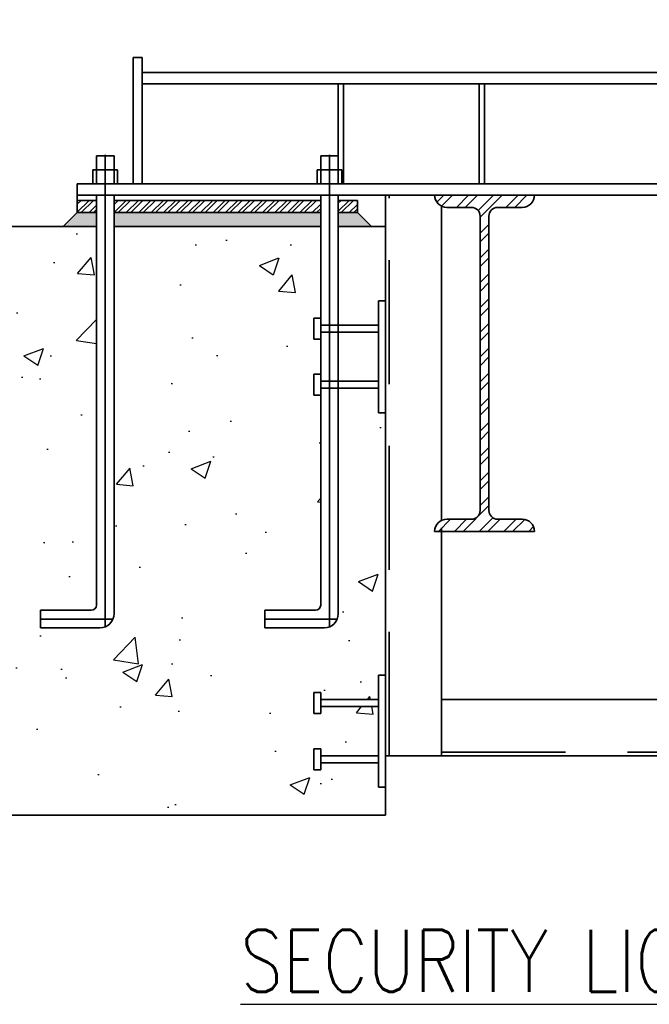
# Model space of a CAD drawing. Header units: inches. Extents: x 0 to 6.81, y 405.81 to 415.
# Tile 2 of 2: x 1.64 to 2.91, y 411.09 to 413.08. Entities that reach past the tile are written whole.
import ezdxf

# ---------------------------------------------------------------- set-up
doc = ezdxf.new("R2010")
doc.units = ezdxf.units.IN
doc.header["$MEASUREMENT"] = 0
doc.linetypes.add('HIDDEN', pattern=[0.375, 0.25, -0.125])
doc.layers.add('E-ANNO-TEXT', color=3, linetype='Continuous')
doc.layers.add('E-DETL-FINE', color=8, linetype='Continuous')
doc.layers.add('E-DETL-1LINE', color=4, linetype='Continuous', lineweight=35)
doc.styles.get("Standard").update_dxf_attribs({"font": 'romans.shx', "width": 0.8, "height": 0.125})

msp = doc.modelspace()

# ---------------------------------------------------------------- hatches: boundary and pattern name
at = {"layer": 'E-DETL-FINE'}
h = msp.add_hatch(dxfattribs=at)
h.set_pattern_fill('AR-CONC', color=256, scale=0.05656551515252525, style=0)
h.set_pattern_definition([(49.99999999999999, (-56.5885113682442, 404.2768806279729), (0.4057219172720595, -0.03549606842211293), [0.04242413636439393, -0.4666655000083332]), (355, (-56.5885113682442, 404.2768806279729), (-0.07848540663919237, 0.4254813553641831), [0.03393930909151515, -0.3733324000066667]), (100.4514, (-56.55470120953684, 404.2739226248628), (0.3272368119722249, 0.3899850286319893), [0.0360549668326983, -0.3966046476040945]), (46.18420000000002, (-56.5885113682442, 404.390011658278), (0.6036903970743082, -0.09362668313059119), [0.06363620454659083, -0.6999982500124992]), (96.63559999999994, (-56.53820384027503, 404.3822094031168), (0.5286967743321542, 0.5510147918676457), [0.0540824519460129, -0.5949068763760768]), (351.1842, (-56.5885113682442, 404.390011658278), (0.5286963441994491, 0.5510152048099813), [0.05090896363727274, -0.5599986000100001]), (21, (-56.5319458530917, 404.3617289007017), (0.3376435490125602, -0.2277434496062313), [0.04242413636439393, -0.4666655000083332]), (326.0000000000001, (-56.5319458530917, 404.3617289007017), (0.1376325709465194, 0.4101848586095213), [0.03393930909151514, -0.3733324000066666]), (71.4514, (-56.50380890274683, 404.3427502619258), (0.4752762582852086, 0.182441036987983), [0.0360549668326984, -0.3966046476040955]), (37.49999999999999, (-56.5885113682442, 404.2768806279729), (0.0068782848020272, 0.1883031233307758), [0, -0.3688071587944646, 0, -0.3789889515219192, 0, -0.3747465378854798]), (7.500000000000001, (-56.5885113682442, 404.2768806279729), (0.1488066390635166, 0.2231010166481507), [0, -0.2160802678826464, 0, -0.3603223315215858, 0, -0.1428279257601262]), (327.5, (-56.71465246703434, 404.2768806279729), (0.3019594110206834, -0.01275827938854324), [0, -0.1414137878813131, 0, -0.4412110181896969, 0, -0.5854530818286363]), (317.5, (-56.77121798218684, 404.2768806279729), (0.329882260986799, 0.05662489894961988), [0, -0.1838379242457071, 0, -0.2930093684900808, 0, -0.4157565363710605])])
h.paths.add_polyline_path([(2.235033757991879, 411.7222865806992), (2.249175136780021, 411.7222865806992), (2.249175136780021, 411.708145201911), (2.365841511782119, 411.708145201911), (2.365841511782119, 411.7576400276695), (2.379982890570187, 411.7576400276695), (2.379982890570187, 412.2869393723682), (2.365841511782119, 412.2869393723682), (2.365841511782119, 412.3364341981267), (2.284528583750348, 412.3364341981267), (2.284528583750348, 411.8813770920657, -0.4142135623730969), (2.256245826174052, 411.8530943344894), (2.136044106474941, 411.8530943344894), (2.136044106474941, 411.8884477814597), (2.238569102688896, 411.8884477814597, 0.4142135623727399), (2.24917513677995, 411.8990538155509), (2.249175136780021, 412.3222928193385), (2.235033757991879, 412.3222928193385), (2.235033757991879, 412.3647169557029), (2.24917513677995, 412.3647169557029), (2.24917513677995, 412.4354238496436), (2.235033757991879, 412.4354238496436), (2.235033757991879, 412.4778479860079), (2.24917513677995, 412.4778479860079), (2.24917513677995, 412.6626882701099), (1.832004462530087, 412.6626882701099), (1.832004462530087, 411.8813770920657, -0.4142135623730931), (1.803721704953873, 411.8530943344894), (1.683519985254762, 411.8530943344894), (1.683519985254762, 411.8884477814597), (1.786044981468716, 411.8884477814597, 0.4142135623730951), (1.796651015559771, 411.8990538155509), (1.796651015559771, 412.6626882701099), (0.852713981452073, 412.6626882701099), (0.852713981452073, 413.0303641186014), (0.8385726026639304, 413.0303641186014), (0.8385726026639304, 413.0798589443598), (0.7219062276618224, 413.0798589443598), (0.7219062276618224, 413.0657175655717), (0.7077648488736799, 413.0657175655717), (0.7077648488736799, 413.1081417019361), (0.7219062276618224, 413.1081417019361), (0.7219062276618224, 413.0940003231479), (0.8385726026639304, 413.0940003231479), (0.8385726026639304, 413.1929899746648), (0.7219062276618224, 413.1929899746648), (0.7219062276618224, 413.1788485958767), (0.7077648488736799, 413.1788485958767), (0.7077648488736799, 413.2212727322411), (0.7219062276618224, 413.2212727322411), (0.7219062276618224, 413.207131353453), (0.8385726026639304, 413.207131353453), (0.8385726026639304, 413.2566261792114), (0.852713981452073, 413.2566261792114), (0.852713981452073, 413.9377521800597), (0.8385726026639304, 413.9377521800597), (0.8385726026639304, 413.9872470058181), (0.7219062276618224, 413.9872470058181), (0.7219062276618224, 413.97310562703), (0.7077648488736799, 413.97310562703), (0.7077648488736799, 414.0155297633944), (0.7219062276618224, 414.0155297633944), (0.7219062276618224, 414.0013883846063), (0.8385726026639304, 414.0013883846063), (0.8385726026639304, 414.1003780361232), (0.7219062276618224, 414.1003780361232), (0.7219062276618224, 414.086236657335), (0.7077648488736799, 414.086236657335), (0.7077648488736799, 414.1286607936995), (0.7219062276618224, 414.1286607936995), (0.7219062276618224, 414.1145194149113), (0.8385726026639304, 414.1145194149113), (0.8385726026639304, 414.1640142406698), (0.852713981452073, 414.1640142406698), (0.852713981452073, 414.28728447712), (0.8244312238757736, 414.2797904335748), (0.8244312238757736, 414.322027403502), (0.852713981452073, 414.3155672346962), (0.852713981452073, 414.5647037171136), (0.6547713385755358, 414.5647037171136), (0.6547713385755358, 411.4748124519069), (2.379982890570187, 411.4748124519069), (2.379982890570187, 411.5313779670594), (2.365841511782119, 411.5313779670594), (2.365841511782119, 411.5808727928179), (2.249175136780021, 411.5808727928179), (2.249175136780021, 411.5667314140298), (2.235033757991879, 411.5667314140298), (2.235033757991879, 411.6091555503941), (2.249175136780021, 411.6091555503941), (2.249175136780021, 411.595014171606), (2.365841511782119, 411.595014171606), (2.365841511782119, 411.6940038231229), (2.249175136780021, 411.6940038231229), (2.249175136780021, 411.6798624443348), (2.235033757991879, 411.6798624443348)])
h = msp.add_hatch(dxfattribs=at)
h.set_pattern_fill('ANSI31', color=256, scale=0.212121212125, style=0)
h.set_pattern_definition([(44.99999999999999, (-21.31513363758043, 426.9155321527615), (-0.0187490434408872, 0.0187490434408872), [])])
edge = h.paths.add_edge_path()
edge.add_arc((2.319992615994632, 413.4250062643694), 0.01925820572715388, 68.35767103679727, 257.2987634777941)
edge.add_line((2.325028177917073, 413.4435944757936), (3.439904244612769, 413.0727245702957))
edge.add_line((2.312129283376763, 413.4074265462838), (3.416018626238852, 413.0402114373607))
edge.add_arc((3.419817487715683, 413.0123415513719), 0.0636363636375, 0, 71.60000000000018)
edge.add_arc((3.40262745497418, 412.9999560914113), 0.042424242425, 359.9999999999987, 431.6000000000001)
edge.add_line((3.445051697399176, 412.9065780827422), (3.445051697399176, 412.9999560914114))
edge.add_line((3.483453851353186, 412.9025559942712), (3.483453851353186, 413.0123415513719))
edge.add_arc((3.525878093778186, 412.9025559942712), 0.042424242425, 179.9999999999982, 270)
edge.add_line((3.575331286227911, 412.8601317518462), (3.525878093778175, 412.8601317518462))
edge.add_line((3.575331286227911, 412.8601317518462), (3.575331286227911, 412.8217295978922))
edge.add_line((3.575331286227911, 412.8217295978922), (3.529900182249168, 412.8217295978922))
edge.add_arc((3.529900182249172, 412.9065780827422), 0.08484848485, 180, 270.0000000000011)
h = msp.add_hatch(dxfattribs=at)
h.set_pattern_fill('STEEL', color=256, scale=0.2828275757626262, angle=180, style=0)
h.set_pattern_definition([(225, (66.04849447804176, 416.7303839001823), (0.02499866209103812, -0.02499866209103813), []), (225, (66.04849447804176, 416.7127071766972), (0.02499866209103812, -0.02499866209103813), [])])
h.paths.add_polyline_path([(2.553214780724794, 412.0722857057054), (2.503719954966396, 412.0722857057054, 0.4142135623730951), (2.478972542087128, 412.0475382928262), (2.680487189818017, 412.0475382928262, 0.4142135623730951), (2.655739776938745, 412.0722857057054), (2.606244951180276, 412.0722857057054, -0.4142135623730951), (2.58856822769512, 412.0899624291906), (2.58856822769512, 412.0970331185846), (2.58856822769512, 412.676829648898), (2.58856822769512, 412.6839003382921, -0.4142135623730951), (2.606244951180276, 412.7015770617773), (2.655739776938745, 412.7015770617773, 0.4142135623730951), (2.680487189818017, 412.7263244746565), (2.478972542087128, 412.7263244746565, 0.4142135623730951), (2.503719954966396, 412.7015770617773), (2.553214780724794, 412.7015770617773, -0.4142135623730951), (2.57089150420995, 412.6839003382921), (2.57089150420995, 412.676829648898), (2.57089150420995, 412.0970331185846), (2.57089150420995, 412.0899624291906, -0.4142135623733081)])
h = msp.add_hatch(dxfattribs=at)
h.set_pattern_fill('STEEL', color=256, scale=0.1414137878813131, style=0)
h.set_pattern_definition([(44.99999999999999, (-59.63079797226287, 407.7414884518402), (-0.01249933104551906, 0.01249933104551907), []), (44.99999999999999, (-59.63079797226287, 407.7503268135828), (-0.01249933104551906, 0.01249933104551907), [])])
h.paths.add_polyline_path([(2.249175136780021, 412.6909710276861), (2.249175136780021, 412.7157184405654), (1.832004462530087, 412.7157184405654), (1.832004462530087, 412.6909710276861)])
h.paths.add_polyline_path([(2.323417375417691, 412.6909710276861), (2.323417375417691, 412.7157184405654), (2.284528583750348, 412.7157184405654), (2.284528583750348, 412.6909710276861)])
h.paths.add_polyline_path([(1.796651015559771, 412.6909710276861), (1.796651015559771, 412.7157184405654), (1.757762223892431, 412.7157184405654), (1.757762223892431, 412.6909710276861)])
h = msp.add_hatch(dxfattribs=at)
h.set_pattern_fill('AR-SAND', color=256, scale=0.007070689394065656, style=0)
h.set_pattern_definition([(37.49999999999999, (-59.63079797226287, 407.7414884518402), (-0.0004454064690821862, 0.01362397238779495), [0, -0.0107474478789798, 0, -0.01202017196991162, 0, -0.01148987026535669]), (7.500000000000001, (-59.63079797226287, 407.7414884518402), (0.01251354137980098, 0.01995451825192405), [0, -0.005797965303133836, 0, -0.009686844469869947, 0, -0.003712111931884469]), (327.5, (-59.63949492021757, 407.7414884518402), (0.02201912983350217, 4.001340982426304e-05), [0, -0.003535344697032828, 0, -0.01272724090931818, 0, -0.01661612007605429]), (317.5, (-59.63949492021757, 407.7414884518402), (0.02125538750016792, 0.006205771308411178), [0, -0.001767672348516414, 0, -0.008343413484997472, 0, -0.009545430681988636])])
h.paths.add_polyline_path([(2.249175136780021, 412.6909710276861), (1.832004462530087, 412.6909710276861), (1.832004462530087, 412.6626882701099), (2.249175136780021, 412.6626882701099)])
h.paths.add_polyline_path([(1.796651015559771, 412.6909710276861), (1.757762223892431, 412.6909710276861), (1.729479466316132, 412.6626882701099), (1.796651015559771, 412.6626882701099)])
h.paths.add_polyline_path([(2.323417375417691, 412.6909710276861), (2.284528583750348, 412.6909710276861), (2.284528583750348, 412.6626882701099), (2.351700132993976, 412.6626882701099)])

# ---------------------------------------------------------------- linework, layer by layer
at = {"layer": 'E-DETL-1LINE'}
for p, q in [((1.870893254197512, 412.7493042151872), (1.870893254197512, 413.0038490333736)), ((1.870893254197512, 413.0038490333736), (1.888569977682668, 413.0038490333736)), ((1.888569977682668, 412.7493042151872), (1.888569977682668, 413.0038490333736)), ((1.888569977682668, 412.9737986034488), (3.369879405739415, 412.9737986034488)), ((1.888569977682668, 412.9508188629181), (3.369879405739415, 412.9508188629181)), ((2.284528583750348, 412.9508188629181), (2.284528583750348, 412.7493042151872)), ((2.295134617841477, 412.9508188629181), (2.295134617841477, 412.7493042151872)), ((2.56912383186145, 412.9508188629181), (2.56912383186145, 412.7493042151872)), ((2.579729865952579, 412.9508188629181), (2.579729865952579, 412.7493042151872)), ((1.832004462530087, 412.8058697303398), (1.796651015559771, 412.8058697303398)), ((1.796651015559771, 412.8058697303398), (1.796651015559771, 412.7493042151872)), ((1.814327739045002, 412.8078608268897), (1.814327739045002, 411.8551582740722)), ((1.832004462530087, 412.8058697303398), (1.832004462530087, 412.7493042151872)), ((2.284528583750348, 412.8058697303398), (2.249175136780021, 412.8058697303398)), ((2.249175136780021, 412.8058697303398), (2.249175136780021, 412.7493042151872)), ((2.266851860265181, 412.8078608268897), (2.266851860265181, 411.8551582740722)), ((2.284528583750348, 412.7493042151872), (2.284528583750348, 412.8058697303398)), ((1.78958032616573, 412.7775869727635), (1.839075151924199, 412.7775869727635)), ((1.78958032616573, 412.7493042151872), (1.78958032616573, 412.7775869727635)), ((1.839075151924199, 412.7775869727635), (1.839075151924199, 412.7493042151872)), ((2.242104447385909, 412.7775869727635), (2.291599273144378, 412.7775869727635)), ((2.242104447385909, 412.7493042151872), (2.242104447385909, 412.7775869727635)), ((2.291599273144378, 412.7775869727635), (2.291599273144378, 412.7493042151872)), ((3.369879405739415, 412.7493042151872), (1.757762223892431, 412.7493042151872)), ((1.757762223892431, 412.7493042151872), (1.757762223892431, 412.7157184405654)), ((3.369879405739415, 412.7263244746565), (1.757762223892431, 412.7263244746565)), ((1.796651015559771, 412.7263244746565), (1.796651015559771, 411.8990538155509)), ((1.832004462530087, 412.7263244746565), (1.832004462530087, 411.8813770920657)), ((2.249175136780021, 412.7263244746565), (2.24917513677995, 411.8990538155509)), ((2.284528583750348, 412.7263244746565), (2.284528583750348, 411.8813770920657)), ((2.379982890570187, 411.595014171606), (2.379982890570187, 412.7263244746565)), ((2.680487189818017, 412.7263244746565), (2.478972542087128, 412.7263244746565)), ((2.478972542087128, 412.7263244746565), (2.478972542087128, 412.7263244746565)), ((2.680487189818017, 412.7263244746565), (2.680487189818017, 412.7263244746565)), ((1.757762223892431, 412.7157184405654), (1.757762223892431, 412.6909710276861)), ((1.796651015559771, 412.7157184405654), (1.757762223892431, 412.7157184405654)), ((2.249175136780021, 412.7157184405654), (1.832004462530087, 412.7157184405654)), ((2.323417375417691, 412.7157184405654), (2.284528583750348, 412.7157184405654)), ((2.323417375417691, 412.7157184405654), (2.323417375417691, 412.6909710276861)), ((2.49311392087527, 412.0698977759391), (2.49311392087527, 412.7041397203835)), ((2.553214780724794, 412.7015770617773), (2.503719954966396, 412.7015770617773)), ((2.606244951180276, 412.7015770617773), (2.655739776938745, 412.7015770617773)), ((1.729479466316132, 412.6626882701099), (1.757762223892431, 412.6909710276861)), ((1.796651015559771, 412.6909710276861), (1.757762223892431, 412.6909710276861)), ((2.249175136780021, 412.6909710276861), (1.832004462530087, 412.6909710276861)), ((2.323417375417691, 412.6909710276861), (2.284528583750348, 412.6909710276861)), ((2.351700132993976, 412.6626882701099), (2.323417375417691, 412.6909710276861)), ((2.57089150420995, 412.676829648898), (2.57089150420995, 412.6839003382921)), ((2.58856822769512, 412.676829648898), (2.58856822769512, 412.6839003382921)), ((1.796651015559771, 412.6626882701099), (0.852713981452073, 412.6626882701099)), ((2.249175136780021, 412.6626882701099), (1.832004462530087, 412.6626882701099)), ((2.379982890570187, 412.6626882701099), (2.284528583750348, 412.6626882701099)), ((2.379982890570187, 411.7717814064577), (2.379982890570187, 412.6626882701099)), ((2.57089150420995, 412.0970331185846), (2.57089150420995, 412.676829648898)), ((2.58856822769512, 412.0970331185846), (2.58856822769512, 412.676829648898)), ((2.57089150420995, 412.0970331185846), (2.57089150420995, 412.0899624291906)), ((2.58856822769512, 412.0970331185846), (2.58856822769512, 412.0899624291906)), ((2.553214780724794, 412.0722857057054), (2.503719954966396, 412.0722857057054)), ((2.606244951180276, 412.0722857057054), (2.655739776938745, 412.0722857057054)), ((2.680487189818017, 412.0475382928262), (2.478972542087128, 412.0475382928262)), ((2.478972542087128, 412.0475382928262), (2.478972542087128, 412.0475382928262)), ((2.49311392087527, 411.595014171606), (2.49311392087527, 412.0546089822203)), ((2.680487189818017, 412.0475382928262), (2.680487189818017, 412.0475382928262)), ((1.683519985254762, 411.8884477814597), (1.683519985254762, 411.8530943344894)), ((1.786044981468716, 411.8884477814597), (1.683519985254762, 411.8884477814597)), ((2.238569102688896, 411.8884477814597), (2.136044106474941, 411.8884477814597)), ((2.136044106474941, 411.8884477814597), (2.136044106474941, 411.8530943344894)), ((1.829940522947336, 411.8707710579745), (1.683519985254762, 411.8707710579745)), ((2.282464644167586, 411.8707710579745), (2.136044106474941, 411.8707710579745)), ((1.803721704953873, 411.8530943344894), (1.683519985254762, 411.8530943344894)), ((2.256245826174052, 411.8530943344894), (2.136044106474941, 411.8530943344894)), ((2.49311392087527, 411.708145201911), (3.500687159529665, 411.708145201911)), ((2.379982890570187, 411.4748124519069), (2.379982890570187, 411.6445089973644)), ((2.379982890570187, 411.595014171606), (2.49311392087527, 411.595014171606)), ((2.49311392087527, 411.595014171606), (3.500687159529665, 411.595014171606)), ((2.379982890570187, 411.4748124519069), (0.6547713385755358, 411.4748124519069)), ((2.210286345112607, 411.4748124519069), (1.956712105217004, 411.4748124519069))]:
    msp.add_line(p, q, dxfattribs=at)
at = {"layer": 'E-DETL-1LINE', "linetype": 'HIDDEN'}
for p, q in [((2.387053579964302, 411.595014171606), (2.387053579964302, 412.7263244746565)), ((2.365841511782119, 412.4637066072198), (2.249175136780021, 412.4637066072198)), ((2.365841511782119, 412.4495652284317), (2.249175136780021, 412.4495652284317)), ((2.365841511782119, 412.3505755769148), (2.249175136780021, 412.3505755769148)), ((2.365841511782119, 412.3364341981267), (2.249175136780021, 412.3364341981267)), ((2.379982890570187, 411.7717814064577), (2.379982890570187, 411.6445089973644)), ((2.365841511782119, 411.708145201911), (2.249175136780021, 411.708145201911)), ((2.365841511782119, 411.6940038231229), (2.249175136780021, 411.6940038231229)), ((2.365841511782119, 411.595014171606), (2.249175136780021, 411.595014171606)), ((2.49311392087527, 411.602084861), (3.500687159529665, 411.602084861)), ((2.365841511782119, 411.5808727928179), (2.249175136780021, 411.5808727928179))]:
    msp.add_line(p, q, dxfattribs=at)
for points in [[(2.365841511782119, 412.5132014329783), (2.365841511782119, 412.2869393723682), (2.379982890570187, 412.2869393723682), (2.379982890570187, 412.5132014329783)], [(2.365841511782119, 411.7576400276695), (2.365841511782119, 411.5313779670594), (2.379982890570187, 411.5313779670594), (2.379982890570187, 411.7576400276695)]]:
    msp.add_lwpolyline(points, close=True, dxfattribs=at)
for points in [[(2.249175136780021, 412.4637066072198), (2.249175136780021, 412.4778479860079), (2.235033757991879, 412.4778479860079), (2.235033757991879, 412.4354238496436), (2.249175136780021, 412.4354238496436), (2.249175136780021, 412.4495652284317), (2.249175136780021, 412.4637066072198)], [(2.249175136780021, 412.3505755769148), (2.249175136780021, 412.3647169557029), (2.235033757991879, 412.3647169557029), (2.235033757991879, 412.3222928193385), (2.249175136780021, 412.3222928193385), (2.249175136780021, 412.3364341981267), (2.249175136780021, 412.3505755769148)], [(2.249175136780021, 411.708145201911), (2.249175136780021, 411.7222865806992), (2.235033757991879, 411.7222865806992), (2.235033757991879, 411.6798624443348), (2.249175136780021, 411.6798624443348), (2.249175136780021, 411.6940038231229), (2.249175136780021, 411.708145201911)], [(2.249175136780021, 411.595014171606), (2.249175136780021, 411.6091555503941), (2.235033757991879, 411.6091555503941), (2.235033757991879, 411.5667314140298), (2.249175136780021, 411.5667314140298), (2.249175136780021, 411.5808727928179), (2.249175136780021, 411.595014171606)]]:
    msp.add_lwpolyline(points, dxfattribs=at)
at = {"layer": 'E-DETL-1LINE'}
for centre, radius, start, end in [((2.503719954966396, 412.7263244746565), 0.02474741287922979, 180, 270), ((2.655739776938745, 412.7263244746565), 0.02474741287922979, 270, 0), ((2.553214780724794, 412.6839003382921), 0.01767672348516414, 0, 90), ((2.606244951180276, 412.6839003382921), 0.01767672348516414, 90, 180), ((2.553214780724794, 412.0899624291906), 0.01767672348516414, 270, 0), ((2.606244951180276, 412.0899624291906), 0.01767672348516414, 180, 270), ((2.503719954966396, 412.0475382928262), 0.02474741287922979, 90, 180), ((2.655739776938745, 412.0475382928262), 0.02474741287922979, 0, 90), ((1.786044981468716, 411.8990538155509), 0.01060603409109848, 270, 0), ((2.238569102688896, 411.8990538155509), 0.01060603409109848, 270, 0), ((1.803721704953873, 411.8813770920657), 0.02828275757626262, 270, 0), ((2.256245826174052, 411.8813770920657), 0.02828275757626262, 270, 0)]:
    msp.add_arc(centre, radius, start, end, dxfattribs=at)

# ---------------------------------------------------------------- texts
at = {"layer": 'E-ANNO-TEXT', "insert": (3.338451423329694, 411.2433071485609), "char_height": 0.125, "width": 4.456590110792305, "attachment_point": 2}
msp.add_mtext('{\\LSECURITY LIGHTING MOUNTING DETAIL}', dxfattribs=at)

doc.saveas('drawing.dxf')
